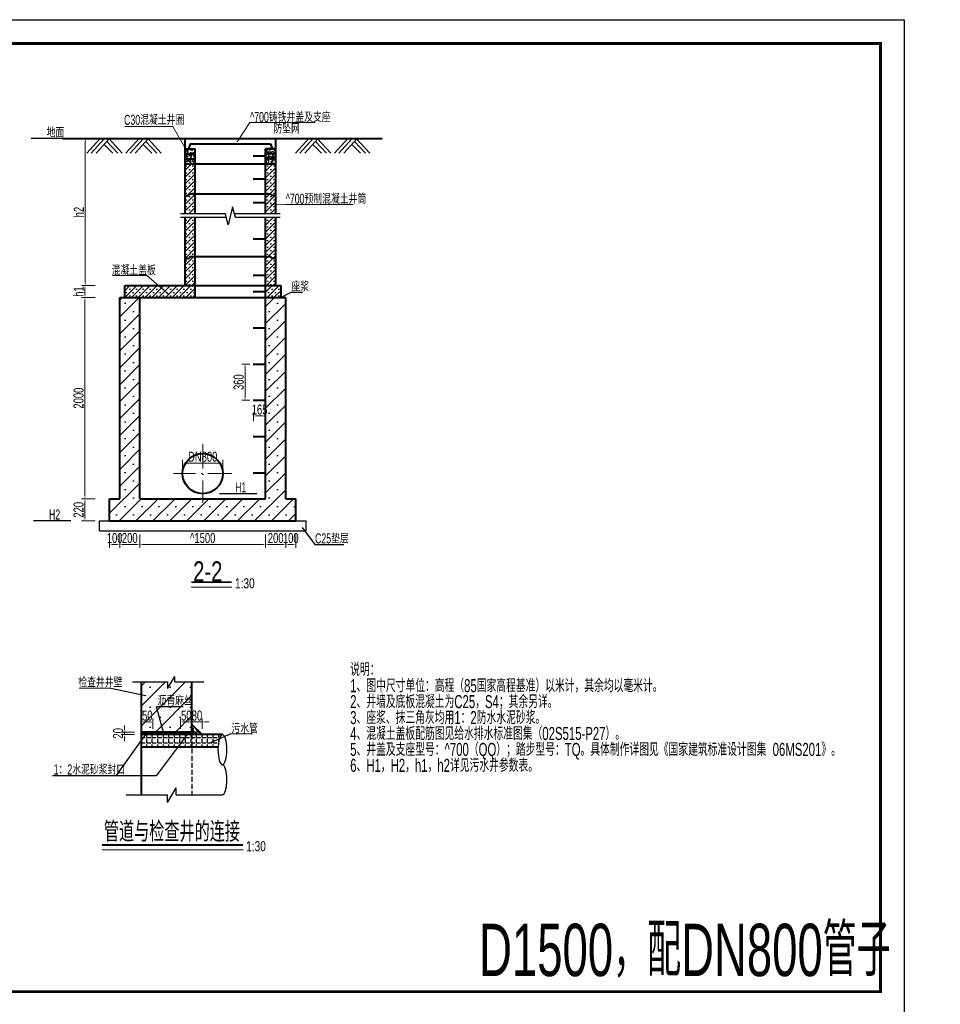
# Model space of a CAD drawing. Extents: x 515228 to 519464, y 3773519 to 3775499.
# Tile 14 of 14: x 518549 to 519464, y 3774520 to 3775499. Entities that reach past the tile are written whole.
import ezdxf

# ---------------------------------------------------------------- set-up
doc = ezdxf.new("R2010")
doc.units = 0
doc.header["$PDMODE"] = 35
doc.header["$PDSIZE"] = 0.2
doc.linetypes.add('ACAD_ISO10W100', pattern=[18, 12, -3, 0, -3])
doc.linetypes.add('DASH', pattern=[0.35, 0.25, -0.1])
doc.layers.get('0').update_dxf_attribs({"linetype": 'CONTINUOUS'})
doc.layers.get('Defpoints').update_dxf_attribs({"linetype": 'CONTINUOUS'})
doc.layers.add('DLSS', color=4, linetype='CONTINUOUS')
for name, color, linetype, lineweight in [('文本标注与细实线', 7, 'CONTINUOUS', 13), ('标注线', 3, 'CONTINUOUS', 18), ('粗实线', 1, 'CONTINUOUS', 40), ('虚线', 2, 'CONTINUOUS', 25)]:
    doc.layers.add(name, color=color, linetype=linetype, lineweight=lineweight)
doc.styles.add('hz-e', font='hztxt_e.shx', dxfattribs={"width": 0.7, "bigfont": 'hztxt.shx'})
doc.styles.add('HZTXT', font='hztxt_e.shx', dxfattribs={"width": 0.7, "height": 0.7, "bigfont": 'hztxt.shx'})
doc.dimstyles.new('1：100', dxfattribs={"dimtxt": 30, "dimasz": 10, "dimexe": 5, "dimexo": 10, "dimgap": 4, "dimtad": 1, "dimdec": 1, "dimdsep": 46, "dimtxsty": 'HZTXT', "dimblk": 'OBLIQUE', "dimcen": 15, "dimclrd": 3, "dimclre": 3, "dimclrt": 256, "dimadec": 0, "dimazin": 0, "dimtfac": 1, "dimtdec": 1, "dimtmove": 0, "dimatfit": 3, "dimldrblk": 'OBLIQUE', "dimfxl": 0, "dimlwd": -1, "dimlwe": 0, "dimarcsym": 0})

# ---------------------------------------------------------------- blocks, each defined once
blk = doc.blocks.new('*D136')
at = {"layer": 'Defpoints', "color": 0}
for p in [(518718.87, 3775222.4), (518613.82, 3775022.4), (518648.32, 3775022.4)]:
    blk.add_point(p, dxfattribs=at)
at = {"layer": '文本标注与细实线', "color": 3, "lineweight": 0}
for p, q in [((518623.82, 3775222.4), (518610.49, 3775222.4)), ((518623.82, 3775022.4), (518610.49, 3775022.4))]:
    blk.add_line(p, q, dxfattribs=at)
at = {"layer": '文本标注与细实线', "color": 3}
blk.add_line((518613.82, 3775219.06), (518613.82, 3775025.73), dxfattribs=at)
for points in [[(518613.26, 3775219.06), (518614.38, 3775219.06), (518613.82, 3775222.4)], [(518613.26, 3775025.73), (518614.38, 3775025.73), (518613.82, 3775022.4)]]:
    blk.add_solid(points, dxfattribs=at)
at = {"layer": '文本标注与细实线', "insert": (518607.49, 3775122.4), "char_height": 10, "attachment_point": 5, "rotation": 90, "style": 'hz-e'}
blk.add_mtext('2000', dxfattribs=at)
blk = doc.blocks.new('_Oblique')
at = {"color": 0, "linetype": 'ByBlock', "lineweight": -2}
blk.add_line((-0.5, -0.5), (0.5, 0.5), dxfattribs=at)
blk = doc.blocks.new('*D137')
at = {"layer": 'Defpoints', "color": 0}
for p in [(518614.07, 3775380.4), (518662.37, 3775380.4), (518723.87, 3775234.4)]:
    blk.add_point(p, dxfattribs=at)
at = {"layer": '文本标注与细实线', "color": 3, "lineweight": 0}
for p, q in [((518624.07, 3775380.4), (518610.74, 3775380.4)), ((518624.07, 3775234.4), (518610.74, 3775234.4))]:
    blk.add_line(p, q, dxfattribs=at)
at = {"layer": '文本标注与细实线', "color": 3}
blk.add_line((518614.07, 3775237.73), (518614.07, 3775377.06), dxfattribs=at)
for points in [[(518613.51, 3775377.06), (518614.63, 3775377.06), (518614.07, 3775380.4)], [(518613.51, 3775237.73), (518614.63, 3775237.73), (518614.07, 3775234.4)]]:
    blk.add_solid(points, dxfattribs=at)
at = {"layer": '文本标注与细实线', "insert": (518607.74, 3775307.4), "char_height": 10, "attachment_point": 5, "rotation": 90, "style": 'hz-e'}
blk.add_mtext('h2', dxfattribs=at)
blk = doc.blocks.new('*D138')
at = {"layer": 'Defpoints', "color": 0}
for p in [(518638.27, 3775022.4), (518613.82, 3775000.4), (518703.87, 3775000.4)]:
    blk.add_point(p, dxfattribs=at)
at = {"layer": '文本标注与细实线', "color": 3, "lineweight": 0}
for p, q in [((518623.82, 3775022.4), (518610.49, 3775022.4)), ((518623.82, 3775000.4), (518610.49, 3775000.4))]:
    blk.add_line(p, q, dxfattribs=at)
at = {"layer": '文本标注与细实线', "color": 3}
blk.add_line((518613.82, 3775019.06), (518613.82, 3775003.73), dxfattribs=at)
for points in [[(518613.26, 3775019.06), (518614.38, 3775019.06), (518613.82, 3775022.4)], [(518613.26, 3775003.73), (518614.38, 3775003.73), (518613.82, 3775000.4)]]:
    blk.add_solid(points, dxfattribs=at)
at = {"layer": '文本标注与细实线', "insert": (518607.49, 3775011.4), "char_height": 10, "attachment_point": 5, "rotation": 90, "style": 'hz-e'}
blk.add_mtext('220', dxfattribs=at)
blk = doc.blocks.new('*D193')
at = {"layer": 'Defpoints', "color": 0}
for p in [(518793.45, 3775104.67), (518781.25, 3775096.28), (518793.45, 3775096.28)]:
    blk.add_point(p, dxfattribs=at)
at = {"layer": '文本标注与细实线', "color": 3, "lineweight": 0}
for p, q in [((518781.25, 3775099.62), (518781.25, 3775108.01)), ((518793.45, 3775099.62), (518793.45, 3775108.01))]:
    blk.add_line(p, q, dxfattribs=at)
at = {"layer": '文本标注与细实线', "color": 3}
blk.add_line((518784.58, 3775104.67), (518790.12, 3775104.67), dxfattribs=at)
for points in [[(518784.58, 3775105.23), (518784.58, 3775104.12), (518781.25, 3775104.67)], [(518790.12, 3775105.23), (518790.12, 3775104.12), (518793.45, 3775104.67)]]:
    blk.add_solid(points, dxfattribs=at)
at = {"layer": '文本标注与细实线', "insert": (518787.35, 3775111.01), "char_height": 10, "attachment_point": 5, "style": 'hz-e'}
blk.add_mtext('165', dxfattribs=at)
blk = doc.blocks.new('*D145')
at = {"layer": 'Defpoints', "color": 0}
for p in [(518648.32, 3775022.4), (518638.32, 3775000.4), (518648.32, 3774976.96)]:
    blk.add_point(p, dxfattribs=at)
at = {"layer": '文本标注与细实线', "color": 3, "lineweight": 0}
for p, q in [((518638.32, 3774986.96), (518638.32, 3774973.62)), ((518648.32, 3774986.96), (518648.32, 3774973.62))]:
    blk.add_line(p, q, dxfattribs=at)
at = {"layer": '文本标注与细实线', "color": 3}
blk.add_line((518641.65, 3774976.96), (518644.99, 3774976.96), dxfattribs=at)
for points in [[(518641.65, 3774977.51), (518641.65, 3774976.4), (518638.32, 3774976.96)], [(518644.99, 3774977.51), (518644.99, 3774976.4), (518648.32, 3774976.96)]]:
    blk.add_solid(points, dxfattribs=at)
at = {"layer": '文本标注与细实线', "insert": (518643.32, 3774983.29), "char_height": 10, "attachment_point": 5, "style": 'hz-e'}
blk.add_mtext('100', dxfattribs=at)
blk = doc.blocks.new('*D146')
at = {"layer": 'Defpoints', "color": 0}
for p in [(518648.32, 3775022.4), (518668.32, 3775022.4), (518668.32, 3774976.96)]:
    blk.add_point(p, dxfattribs=at)
at = {"layer": '文本标注与细实线', "color": 3, "lineweight": 0}
for p, q in [((518648.32, 3774986.96), (518648.32, 3774973.62)), ((518668.32, 3774986.96), (518668.32, 3774973.62))]:
    blk.add_line(p, q, dxfattribs=at)
at = {"layer": '文本标注与细实线', "color": 3}
blk.add_line((518651.65, 3774976.96), (518664.99, 3774976.96), dxfattribs=at)
for points in [[(518651.65, 3774977.51), (518651.65, 3774976.4), (518648.32, 3774976.96)], [(518664.99, 3774977.51), (518664.99, 3774976.4), (518668.32, 3774976.96)]]:
    blk.add_solid(points, dxfattribs=at)
at = {"layer": '文本标注与细实线', "insert": (518658.32, 3774983.29), "char_height": 10, "attachment_point": 5, "style": 'hz-e'}
blk.add_mtext('200', dxfattribs=at)
blk = doc.blocks.new('*D147')
at = {"layer": 'Defpoints', "color": 0}
for p in [(518668.32, 3775022.4), (518793.32, 3775022.4), (518793.32, 3774976.96)]:
    blk.add_point(p, dxfattribs=at)
at = {"layer": '文本标注与细实线', "color": 3, "lineweight": 0}
for p, q in [((518668.32, 3774986.96), (518668.32, 3774973.62)), ((518793.32, 3774986.96), (518793.32, 3774973.62))]:
    blk.add_line(p, q, dxfattribs=at)
at = {"layer": '文本标注与细实线', "color": 3}
blk.add_line((518671.65, 3774976.96), (518789.99, 3774976.96), dxfattribs=at)
for points in [[(518671.65, 3774977.51), (518671.65, 3774976.4), (518668.32, 3774976.96)], [(518789.99, 3774977.51), (518789.99, 3774976.4), (518793.32, 3774976.96)]]:
    blk.add_solid(points, dxfattribs=at)
at = {"layer": '文本标注与细实线', "insert": (518730.82, 3774983.29), "char_height": 10, "attachment_point": 5, "style": 'hz-e'}
blk.add_mtext('^ 1500', dxfattribs=at)
blk = doc.blocks.new('*D148')
at = {"layer": 'Defpoints', "color": 0}
for p in [(518793.32, 3775022.4), (518813.32, 3775022.4), (518813.32, 3774976.96)]:
    blk.add_point(p, dxfattribs=at)
at = {"layer": '文本标注与细实线', "color": 3, "lineweight": 0}
for p, q in [((518793.32, 3774986.96), (518793.32, 3774973.62)), ((518813.32, 3774986.96), (518813.32, 3774973.62))]:
    blk.add_line(p, q, dxfattribs=at)
at = {"layer": '文本标注与细实线', "color": 3}
blk.add_line((518796.65, 3774976.96), (518809.99, 3774976.96), dxfattribs=at)
for points in [[(518796.65, 3774977.51), (518796.65, 3774976.4), (518793.32, 3774976.96)], [(518809.99, 3774977.51), (518809.99, 3774976.4), (518813.32, 3774976.96)]]:
    blk.add_solid(points, dxfattribs=at)
at = {"layer": '文本标注与细实线', "insert": (518803.32, 3774983.29), "char_height": 10, "attachment_point": 5, "style": 'hz-e'}
blk.add_mtext('200', dxfattribs=at)
blk = doc.blocks.new('*D149')
at = {"layer": 'Defpoints', "color": 0}
for p in [(518813.32, 3775022.4), (518823.32, 3775022.4), (518823.32, 3774976.96)]:
    blk.add_point(p, dxfattribs=at)
at = {"layer": '文本标注与细实线', "color": 3, "lineweight": 0}
for p, q in [((518813.32, 3774986.96), (518813.32, 3774973.62)), ((518823.32, 3774986.96), (518823.32, 3774973.62))]:
    blk.add_line(p, q, dxfattribs=at)
at = {"layer": '文本标注与细实线', "color": 3}
blk.add_line((518816.65, 3774976.96), (518819.99, 3774976.96), dxfattribs=at)
for points in [[(518816.65, 3774977.51), (518816.65, 3774976.4), (518813.32, 3774976.96)], [(518819.99, 3774977.51), (518819.99, 3774976.4), (518823.32, 3774976.96)]]:
    blk.add_solid(points, dxfattribs=at)
at = {"layer": '文本标注与细实线', "insert": (518818.32, 3774983.29), "char_height": 10, "attachment_point": 5, "style": 'hz-e'}
blk.add_mtext('100', dxfattribs=at)
blk = doc.blocks.new('*D151')
at = {"layer": 'Defpoints', "color": 0}
for p in [(518710.86, 3775048.88), (518750.82, 3775057.76), (518750.82, 3775047.4)]:
    blk.add_point(p, dxfattribs=at)
at = {"layer": '文本标注与细实线', "color": 3, "lineweight": 0}
for p, q in [((518710.86, 3775052.22), (518710.86, 3775061.1)), ((518750.82, 3775050.73), (518750.82, 3775061.1))]:
    blk.add_line(p, q, dxfattribs=at)
at = {"layer": '文本标注与细实线', "color": 3}
blk.add_line((518714.2, 3775057.76), (518747.49, 3775057.76), dxfattribs=at)
for points in [[(518714.2, 3775058.32), (518714.2, 3775057.21), (518710.86, 3775057.76)], [(518747.49, 3775058.32), (518747.49, 3775057.21), (518750.82, 3775057.76)]]:
    blk.add_solid(points, dxfattribs=at)
at = {"layer": '文本标注与细实线', "insert": (518730.84, 3775064.1), "char_height": 10, "attachment_point": 5, "style": 'hz-e'}
blk.add_mtext('DN800', dxfattribs=at)
blk = doc.blocks.new('*D153')
at = {"layer": 'Defpoints', "color": 0}
for p in [(518781.11, 3775156.31), (518772.89, 3775120.31), (518781.11, 3775120.31)]:
    blk.add_point(p, dxfattribs=at)
at = {"layer": '文本标注与细实线', "color": 3, "lineweight": 0}
for p, q in [((518777.78, 3775156.31), (518769.55, 3775156.31)), ((518777.78, 3775120.31), (518769.55, 3775120.31))]:
    blk.add_line(p, q, dxfattribs=at)
at = {"layer": '文本标注与细实线', "color": 3}
blk.add_line((518772.89, 3775152.98), (518772.89, 3775123.64), dxfattribs=at)
for points in [[(518772.33, 3775152.98), (518773.44, 3775152.98), (518772.89, 3775156.31)], [(518772.33, 3775123.64), (518773.44, 3775123.64), (518772.89, 3775120.31)]]:
    blk.add_solid(points, dxfattribs=at)
at = {"layer": '文本标注与细实线', "insert": (518766.55, 3775138.31), "char_height": 10, "attachment_point": 5, "rotation": 90, "style": 'hz-e'}
blk.add_mtext('360', dxfattribs=at)
blk = doc.blocks.new('21e2dasdas')
at = {"layer": '文本标注与细实线'}
for p, q in [((-12.05, 8.64), (-25.35, -5.76)), ((-7.82, 8.64), (-21.12, -5.76)), ((-2.82, 8.64), (-16.12, -5.76)), ((-8.15, 2.87), (0.48, -5.76)), ((-5.48, 5.76), (5.48, -5.76)), ((-3.59, 8.64), (9.71, -5.76)), ((26.69, 8.64), (13.39, -5.76)), ((30.92, 8.64), (17.62, -5.76)), ((35.92, 8.64), (22.62, -5.76)), ((30.58, 2.87), (39.22, -5.76)), ((33.26, 5.76), (44.22, -5.76)), ((35.14, 8.64), (48.44, -5.76))]:
    blk.add_line(p, q, dxfattribs=at)
blk = doc.blocks.new('*D156')
at = {"layer": 'Defpoints', "color": 0}
for p in [(518720.12, 3774800.45), (518720.12, 3774790.46), (518730.12, 3774790.46)]:
    blk.add_point(p, dxfattribs=at)
at = {"layer": '文本标注与细实线', "color": 3, "lineweight": 0}
for p, q in [((518720.12, 3774793.79), (518720.12, 3774803.78)), ((518730.12, 3774793.79), (518730.12, 3774803.78))]:
    blk.add_line(p, q, dxfattribs=at)
at = {"layer": '文本标注与细实线', "color": 3}
for p, q in [((518716.79, 3774800.45), (518713.45, 3774800.45)), ((518730.12, 3774800.45), (518720.12, 3774800.45)), ((518733.45, 3774800.45), (518736.79, 3774800.45))]:
    blk.add_line(p, q, dxfattribs=at)
for points in [[(518716.79, 3774801.01), (518716.79, 3774799.89), (518720.12, 3774800.45)], [(518733.45, 3774801.01), (518733.45, 3774799.89), (518730.12, 3774800.45)]]:
    blk.add_solid(points, dxfattribs=at)
at = {"layer": '文本标注与细实线', "insert": (518725.12, 3774806.78), "char_height": 10, "attachment_point": 5, "style": 'hz-e'}
blk.add_mtext('80', dxfattribs=at)
blk = doc.blocks.new('*D157')
at = {"layer": 'Defpoints', "color": 0}
for p in [(518708.87, 3774800.45), (518708.87, 3774790.46), (518720.12, 3774790.46)]:
    blk.add_point(p, dxfattribs=at)
at = {"layer": '文本标注与细实线', "color": 3, "lineweight": 0}
for p, q in [((518708.87, 3774793.79), (518708.87, 3774803.78)), ((518720.12, 3774793.79), (518720.12, 3774803.78))]:
    blk.add_line(p, q, dxfattribs=at)
at = {"layer": '文本标注与细实线', "color": 3}
blk.add_line((518716.79, 3774800.45), (518712.2, 3774800.45), dxfattribs=at)
for points in [[(518712.2, 3774801.01), (518712.2, 3774799.89), (518708.87, 3774800.45)], [(518716.79, 3774801.01), (518716.79, 3774799.89), (518720.12, 3774800.45)]]:
    blk.add_solid(points, dxfattribs=at)
at = {"layer": '文本标注与细实线', "insert": (518714.49, 3774806.78), "char_height": 10, "attachment_point": 5, "style": 'hz-e'}
blk.add_mtext('50', dxfattribs=at)
blk = doc.blocks.new('*D158')
at = {"layer": 'Defpoints', "color": 0}
for p in [(518670.12, 3774800.44), (518670.12, 3774790.44), (518681.37, 3774790.44)]:
    blk.add_point(p, dxfattribs=at)
at = {"layer": '文本标注与细实线', "color": 3, "lineweight": 0}
for p, q in [((518670.12, 3774793.78), (518670.12, 3774803.77)), ((518681.37, 3774793.78), (518681.37, 3774803.77))]:
    blk.add_line(p, q, dxfattribs=at)
at = {"layer": '文本标注与细实线', "color": 3}
blk.add_line((518678.04, 3774800.44), (518673.45, 3774800.44), dxfattribs=at)
for points in [[(518673.45, 3774800.99), (518673.45, 3774799.88), (518670.12, 3774800.44)], [(518678.04, 3774800.99), (518678.04, 3774799.88), (518681.37, 3774800.44)]]:
    blk.add_solid(points, dxfattribs=at)
at = {"layer": '文本标注与细实线', "insert": (518675.74, 3774806.77), "char_height": 10, "attachment_point": 5, "style": 'hz-e'}
blk.add_mtext('50', dxfattribs=at)
blk = doc.blocks.new('*D159')
at = {"layer": 'Defpoints', "color": 0}
for p in [(518653.09, 3774790.44), (518670.12, 3774790.44), (518670.12, 3774787.94)]:
    blk.add_point(p, dxfattribs=at)
at = {"layer": '文本标注与细实线', "color": 3}
for p, q in [((518653.09, 3774793.78), (518653.09, 3774797.11)), ((518653.09, 3774787.94), (518653.09, 3774790.44)), ((518653.09, 3774784.61), (518653.09, 3774781.28))]:
    blk.add_line(p, q, dxfattribs=at)
at = {"layer": '文本标注与细实线', "color": 3, "lineweight": 0}
for p, q in [((518663.09, 3774790.44), (518649.76, 3774790.44)), ((518663.09, 3774787.94), (518649.76, 3774787.94))]:
    blk.add_line(p, q, dxfattribs=at)
at = {"layer": '文本标注与细实线', "color": 3}
for points in [[(518652.54, 3774793.78), (518653.65, 3774793.78), (518653.09, 3774790.44)], [(518652.54, 3774784.61), (518653.65, 3774784.61), (518653.09, 3774787.94)]]:
    blk.add_solid(points, dxfattribs=at)
at = {"layer": '文本标注与细实线', "insert": (518646.76, 3774789.19), "char_height": 10, "attachment_point": 5, "rotation": 90, "style": 'hz-e'}
blk.add_mtext('20', dxfattribs=at)
blk = doc.blocks.new('*D167')
at = {"layer": 'Defpoints', "color": 0}
for p in [(518653.32, 3775234.4), (518613.82, 3775222.4), (518653.32, 3775222.4)]:
    blk.add_point(p, dxfattribs=at)
at = {"layer": '文本标注与细实线', "color": 3, "lineweight": 0}
for p, q in [((518623.82, 3775234.4), (518610.49, 3775234.4)), ((518623.82, 3775222.4), (518610.49, 3775222.4))]:
    blk.add_line(p, q, dxfattribs=at)
at = {"layer": '文本标注与细实线', "color": 3}
blk.add_line((518613.82, 3775231.06), (518613.82, 3775225.73), dxfattribs=at)
for points in [[(518613.26, 3775231.06), (518614.38, 3775231.06), (518613.82, 3775234.4)], [(518613.26, 3775225.73), (518614.38, 3775225.73), (518613.82, 3775222.4)]]:
    blk.add_solid(points, dxfattribs=at)
at = {"layer": '文本标注与细实线', "insert": (518607.49, 3775228.4), "char_height": 10, "attachment_point": 5, "rotation": 90, "style": 'hz-e'}
blk.add_mtext('h1', dxfattribs=at)

msp = doc.modelspace()

# ---------------------------------------------------------------- hatches: boundary and pattern name
at = {"linetype": 'Continuous'}
h = msp.add_hatch(dxfattribs=at)
h.set_pattern_fill('AR-CONC', color=256, scale=0.03, style=0)
h.set_pattern_definition([(50, (-13537.7916, -3736.7837), (5.46554007, -0.478172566), [0.5715, -6.2865]), (355, (-13537.7916, -3736.784), (-1.057284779, 5.7316992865), [0.4572, -5.0292]), (100.451, (-13537.336, -3736.8236), (4.40827505, 5.2535006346), [0.4857, -5.3427]), (46.1842, (-13537.7916, -3735.26), (8.132371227, -1.261269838), [0.85725, -9.42975]), (96.6356, (-13537.114, -3735.365), (7.122127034, 7.422766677), [0.72855, -8.01405]), (351.184, (-13537.792, -3735.26), (7.122138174, 7.422753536), [0.6858, -7.5438]), (21, (-13537.0296, -3735.6407), (4.548446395, -3.0679655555), [0.5715, -6.2865]), (326, (-13537.0296, -3735.641), (1.8540608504, 5.525638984), [0.4572, -5.0292]), (71.4514, (-13536.6506, -3735.8964), (6.402494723, 2.4576857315), [0.4857, -5.3427]), (37.5, (-13537.7916, -3736.7837), (0.0926580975, 2.5366511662), [0, -4.96824, 0, -5.1054, 0, -5.04825]), (7.5, (-13537.7916, -3736.7837), (2.0045898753, 3.0054172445), [0, -2.91084, 0, -4.85394, 0, -1.92405]), (327.5, (-13539.4909, -3736.7837), (4.067717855, -0.1718623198), [0, -1.905, 0, -5.9436, 0, -7.8867]), (317.5, (-13540.253, -3736.7837), (4.4438754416, 0.762794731), [0, -2.4765, 0, -3.94716, 0, -5.6007])])
h.paths.add_polyline_path([(518723.32, 3775370.396), (518713.76, 3775370.396), (518716.629, 3775365.396), (518723.32, 3775365.396)])
h.paths.add_polyline_path([(518723.32, 3775365.396), (518713.32, 3775365.396), (518713.32, 3775360.396), (518723.32, 3775360.396)])
h.paths.add_polyline_path([(518713.76, 3775370.396), (518713.32, 3775370.396), (518713.32, 3775365.396), (518716.629, 3775365.396)])
h.paths.add_polyline_path([(518723.32, 3775360.396), (518713.32, 3775360.396), (518713.32, 3775355.396), (518723.32, 3775355.396)])
h.paths.add_polyline_path([(518803.32, 3775370.396), (518793.32, 3775370.396), (518793.32, 3775365.396), (518803.32, 3775365.396)])
h.paths.add_polyline_path([(518803.32, 3775365.396), (518793.32, 3775365.396), (518793.32, 3775360.396), (518803.32, 3775360.396)])
h.paths.add_polyline_path([(518803.32, 3775360.396), (518793.32, 3775360.396), (518793.32, 3775355.396), (518803.32, 3775355.396)])
h = msp.add_hatch(dxfattribs=at)
h.set_pattern_fill('SACNCR', color=256, scale=2, style=0)
h.set_pattern_definition([(45, (3563.0045, -6113.6075), (-3.3675960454, 3.3675960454), []), (45, (3566.372, -6113.6075), (-3.3675960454, 3.3675960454), [0, -4.7625])])
h.paths.add_polyline_path([(518713.32, 3775234.396), (518723.32, 3775234.396), (518723.32, 3775263.296), (518718.52, 3775263.296), (518716.62, 3775261.396), (518713.32, 3775261.396)])
h.paths.add_polyline_path([(518723.32, 3775355.396), (518713.32, 3775355.396), (518713.32, 3775323.746), (518716.62, 3775323.746), (518718.52, 3775325.646), (518723.32, 3775325.646)])
h.paths.add_polyline_path([(518803.32, 3775355.396), (518793.32, 3775355.396), (518793.32, 3775325.646), (518798.12, 3775325.646), (518800.02, 3775323.746), (518803.32, 3775323.746)])
h.paths.add_polyline_path([(518793.32, 3775234.396), (518803.32, 3775234.396), (518803.32, 3775261.396), (518800.02, 3775261.396), (518798.12, 3775263.296), (518793.32, 3775263.296)])
h.paths.add_polyline_path([(518723.32, 3775301.909), (518713.32, 3775301.909), (518713.32, 3775261.396), (518716.62, 3775261.396), (518718.52, 3775263.296), (518723.32, 3775263.296)])
h.paths.add_polyline_path([(518713.32, 3775305.509), (518723.32, 3775305.509), (518723.32, 3775325.646), (518718.52, 3775325.646), (518716.62, 3775323.746), (518713.32, 3775323.746)])
h.paths.add_polyline_path([(518803.32, 3775301.909), (518793.32, 3775301.909), (518793.32, 3775263.296), (518798.12, 3775263.296), (518800.02, 3775261.396), (518803.32, 3775261.396)])
h.paths.add_polyline_path([(518793.32, 3775305.509), (518803.32, 3775305.509), (518803.32, 3775323.746), (518800.02, 3775323.746), (518798.12, 3775325.646), (518793.32, 3775325.646)])
h = msp.add_hatch(dxfattribs=at)
h.set_pattern_fill('SACNCR', color=256, scale=2, style=0)
h.set_pattern_definition([(45, (-14044.8916, -3649.7837), (-3.3675960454, 3.3675960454), []), (45, (-14041.524, -3649.7837), (-3.3675960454, 3.3675960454), [0, -4.7625])])
h.paths.add_polyline_path([(518723.32, 3775222.396), (518723.32, 3775234.396), (518653.32, 3775234.396), (518653.32, 3775222.396)])
h.paths.add_polyline_path([(518808.32, 3775234.396), (518793.32, 3775234.396), (518793.32, 3775222.396), (518808.32, 3775222.396)])
h = msp.add_hatch(dxfattribs=at)
h.set_pattern_fill('SACNCR', color=256, scale=5, style=0)
h.set_pattern_definition([(45, (3563.005, -6113.607), (-8.418990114, 8.418990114), []), (45, (3571.424, -6113.607), (-8.418990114, 8.418990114), [0, -11.90625])])
h.paths.add_polyline_path([(518648.32, 3775022.396), (518638.32, 3775022.396), (518638.32, 3775000.396), (518823.32, 3775000.396), (518823.32, 3775022.396), (518813.32, 3775022.396), (518813.32, 3775222.396), (518793.32, 3775222.396), (518793.32, 3775022.396), (518668.32, 3775022.396), (518668.32, 3775222.396), (518648.32, 3775222.396)])
h.paths.add_polyline_path([(518778.474, 3775104.579), (518796.224, 3775104.579), (518796.224, 3775117.079), (518778.474, 3775117.079)], flags=25)
h = msp.add_hatch()
h.set_pattern_fill('SACNCR', color=256, scale=150, style=0)
h.set_pattern_definition([(45, (-498033.637, 4139828.043), (-9.94368911, 9.94368911), []), (45, (-498023.694, 4139828.043), (-9.94368911, 9.94368911), [0, -14.0625])])
h.paths.add_polyline_path([(518720.12, 3774840.241), (518703.207, 3774840.241), (518703.207, 3774845.787), (518695.707, 3774833.865), (518695.707, 3774840.241), (518670.12, 3774840.241), (518670.12, 3774790.445), (518720.12, 3774790.445)])
h.paths.add_polyline_path([(518684.083, 3774814.377), (518713.634, 3774814.377), (518713.634, 3774829.023), (518684.083, 3774829.023)], flags=24)
h = msp.add_hatch()
h.set_pattern_fill('ANGLE', color=256, scale=20, style=0)
h.set_pattern_definition([(0, (-498274.767, 4139880.653), (0, 5.5), [4, -1.5]), (90, (-498274.767, 4139880.653), (-5.5, 3e-16), [4, -1.5])])
h.paths.add_polyline_path([(518674.064, 3774787.945), (518670.12, 3774787.945), (518670.12, 3774782.359)], flags=17)
h.paths.add_polyline_path([(518715.314, 3774787.945), (518674.064, 3774787.945), (518670.12, 3774782.359), (518670.12, 3774775.445), (518705.977, 3774775.445)])
h.paths.add_polyline_path([(518720.12, 3774787.945), (518715.314, 3774787.945), (518705.977, 3774775.445), (518720.12, 3774775.445)])
h.paths.add_polyline_path([(518746.09, 3774775.445), (518746.177, 3774777.05), (518746.468, 3774779.631), (518746.891, 3774781.984), (518747.433, 3774784.03), (518748.075, 3774785.698), (518748.795, 3774786.932), (518749.569, 3774787.689), (518750.351, 3774787.939), (518750.351, 3774787.945), (518720.12, 3774787.945), (518720.12, 3774775.445)])
at = {"layer": 'DLSS'}
h = msp.add_hatch(dxfattribs=at)
h.set_pattern_fill('AR-CONC', color=0, scale=0.025, style=0)
h.set_pattern_definition([(130, (711688.022, 3852186.2527), (-4.554616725, -0.39847714), [0.47625, -5.23875]), (185, (711688.022, 3852186.2527), (0.88107065, 4.77641607), [0.381, -4.191]), (79.549, (711687.6426, 3852186.2195), (-3.67356254, 4.3779172), [0.40475, -4.45225]), (133.8158, (711688.022, 3852187.5227), (-6.77697602, -1.0510582), [0.714375, -7.858125]), (83.3644, (711687.4574, 3852187.435), (-5.93510586, 6.1856389), [0.607125, -6.678375]), (188.816, (711688.022, 3852187.523), (-5.93511515, 6.18562795), [0.5715, -6.2865]), (159, (711687.387, 3852187.205), (-3.790371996, -2.55663796), [0.47625, -5.23875]), (214, (711687.387, 3852187.205), (-1.54505071, 4.60469915), [0.381, -4.191]), (108.5486, (711687.0713, 3852186.992), (-5.33541227, 2.04807144), [0.40475, -4.45225]), (142.5, (711688.0222, 3852186.2527), (-0.077215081, 2.113875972), [0, -4.1402, 0, -4.2545, 0, -4.206875]), (172.5, (711688.0222, 3852186.2527), (-1.670491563, 2.50451437), [0, -2.4257, 0, -4.04495, 0, -1.603375]), (212.5, (711689.4382, 3852186.2527), (-3.389764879, -0.1432186), [0, -1.5875, 0, -4.953, 0, -6.57225]), (222.5, (711690.0732, 3852186.2527), (-3.703229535, 0.635662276), [0, -2.06375, 0, -3.2893, 0, -4.66725])])
h.paths.add_polyline_path([(518730.12, 3774787.945), (518720.12, 3774787.945), (518720.12, 3774797.945)])
h = msp.add_hatch(dxfattribs=at)
h.set_pattern_fill('AR-CONC', color=0, scale=0.015, style=0)
h.set_pattern_definition([(130, (711688.0222, 3852186.2527), (-2.732770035, -0.239086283), [0.28575, -3.14325]), (185, (711688.0222, 3852186.2527), (0.52864239, 2.865849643), [0.2286, -2.5146]), (79.549, (711687.7944, 3852186.2328), (-2.204137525, 2.626750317), [0.24285, -2.67135]), (133.8158, (711688.022, 3852187.0147), (-4.066185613, -0.63063492), [0.428625, -4.714875]), (83.3644, (711687.6833, 3852186.962), (-3.56106352, 3.71138334), [0.364275, -4.007025]), (188.816, (711688.022, 3852187.0147), (-3.56106909, 3.71137677), [0.3429, -3.7719]), (159, (711687.6412, 3852186.8242), (-2.274223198, -1.533982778), [0.28575, -3.14325]), (214, (711687.6412, 3852186.8242), (-0.927030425, 2.76281949), [0.2286, -2.5146]), (108.5486, (711687.4516, 3852186.6963), (-3.20124736, 1.228842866), [0.24285, -2.67135]), (142.5, (711688.0222, 3852186.2527), (-0.0463290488, 1.268325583), [0, -2.48412, 0, -2.5527, 0, -2.524125]), (172.5, (711688.0222, 3852186.2527), (-1.002294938, 1.502708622), [0, -1.45542, 0, -2.42697, 0, -0.962025]), (212.5, (711688.8718, 3852186.2527), (-2.0338589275, -0.08593116), [0, -0.9525, 0, -2.9718, 0, -3.94335]), (222.5, (711689.2528, 3852186.2527), (-2.221937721, 0.381397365), [0, -1.23825, 0, -1.97358, 0, -2.80035])])
h.paths.add_polyline_path([(518720.12, 3774790.445), (518720.12, 3774787.945), (518708.87, 3774787.945), (518708.87, 3774790.457)])
h.paths.add_polyline_path([(518681.37, 3774790.445), (518681.37, 3774787.945), (518670.12, 3774787.945), (518670.12, 3774790.445)])
h = msp.add_hatch(dxfattribs=at)
h.set_pattern_fill('NET3', color=0, scale=10, angle=90, style=0)
h.set_pattern_definition([(90, (-498274.7673, 4139880.6531), (-1.25, 1e-16), []), (150, (-498274.7673, 4139880.6531), (-0.625, -1.0825317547), []), (210, (-498274.7673, 4139880.6531), (0.625, -1.0825317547), [])])
h.paths.add_polyline_path([(518708.87, 3774790.445), (518708.87, 3774787.945), (518695.12, 3774787.945), (518681.37, 3774787.945), (518681.37, 3774790.445)])

# ---------------------------------------------------------------- linework, layer by layer
for p, q in [((518597.323, 3775380.396), (518560.273, 3775380.396)), ((518597.323, 3775380.396), (518560.273, 3775380.396)), ((518808.32, 3775222.396), (518818.661, 3775227.918)), ((518818.661, 3775227.918), (518830.111, 3775227.918)), ((518784.633, 3775027.396), (518747.583, 3775027.396)), ((518599.663, 3775000.396), (518562.613, 3775000.396)), ((518628.32, 3774990.396), (518628.32, 3775000.396)), ((518628.32, 3775000.396), (518638.32, 3775000.396)), ((518823.32, 3775000.396), (518833.32, 3775000.396)), ((518833.32, 3775000.396), (518833.32, 3774990.396)), ((518628.32, 3774990.396), (518833.32, 3774990.396)), ((518829.595, 3774993.808), (518842.345, 3774976.758)), ((518842.345, 3774976.758), (518871.045, 3774976.758)), ((518695.707, 3774833.865), (518703.207, 3774845.787)), ((518703.207, 3774840.241), (518703.207, 3774845.787)), ((518639.628, 3774833.953), (518674.363, 3774826.863)), ((518661.159, 3774840.241), (518695.707, 3774840.241)), ((518695.707, 3774840.241), (518695.707, 3774833.865)), ((518703.207, 3774840.241), (518731.827, 3774840.241)), ((518654.789, 3774727.945), (518695.671, 3774727.945)), ((518695.671, 3774720.349), (518704.498, 3774735.032)), ((518695.671, 3774720.349), (518695.671, 3774727.945)), ((518704.491, 3774727.945), (518704.498, 3774735.032)), ((518704.491, 3774727.945), (518750.376, 3774727.945))]:
    msp.add_line(p, q)
at = {"linetype": 'Continuous'}
msp.add_line((518758.631, 3774788.8), (518739.378, 3774779.904), dxfattribs=at)
msp.add_lwpolyline([(519427.89, 3774508.674), (518027.89, 3774508.674), (518027.89, 3775498.674), (519427.89, 3775498.674)], close=True)
at = {"const_width": 2.828}
msp.add_lwpolyline([(518086.813, 3775475.004), (519404.321, 3775475.004), (519404.321, 3774532.243), (518086.813, 3774532.243), (518086.813, 3775475.004)], dxfattribs=at)
at = {"linetype": 'Continuous'}
for points in [[(518807.82, 3775301.909), (518763.27, 3775301.909), (518760.57, 3775312.709), (518756.07, 3775294.709), (518753.37, 3775305.509), (518708.82, 3775305.509)], [(518807.82, 3775305.509), (518762.37, 3775305.509)], [(518754.27, 3775301.909), (518708.82, 3775301.909)]]:
    msp.add_lwpolyline(points, dxfattribs=at)
at = {"linetype": 'Continuous', "extrusion": (0, 0, -1)}
msp.add_ellipse((518750.37, 3774772.945), major_axis=(0, 15), ratio=0.2906149, dxfattribs=at)
at = {"linetype": 'Continuous'}
msp.add_ellipse((518750.37, 3774742.945), major_axis=(0, 15), ratio=0.2906149, start_param=3.1415927, end_param=6.2831853, dxfattribs=at)
at = {"layer": 'DLSS', "color": 0}
for p, q in [((518711.304, 3774815.641), (518684.749, 3774815.641)), ((518692.217, 3774789.121), (518684.749, 3774815.641)), ((518644.983, 3774746.76), (518674.87, 3774789.086)), ((518716.304, 3774789.269), (518684.55, 3774746.76)), ((518684.55, 3774746.76), (518581.403, 3774746.76))]:
    msp.add_line(p, q, dxfattribs=at)
at = {"layer": '文本标注与细实线'}
for p, q in [((518701.161, 3775392.348), (518653.419, 3775392.348)), ((518718.04, 3775362.938), (518701.161, 3775392.348)), ((518764.92, 3775377.346), (518777.595, 3775396.358)), ((518777.595, 3775396.358), (518842.723, 3775396.358)), ((518812.659, 3775315.093), (518798.524, 3775314.664)), ((518880.257, 3775315.093), (518812.659, 3775315.093)), ((518675.206, 3775244.408), (518641.069, 3775244.408)), ((518697.063, 3775225.346), (518675.206, 3775244.408)), ((518719.487, 3774934.61), (518759.762, 3774934.61)), ((518639.628, 3774833.953), (518607.908, 3774833.953)), ((518780.221, 3774788.8), (518758.631, 3774788.8)), ((518630.749, 3774673.187), (518770.88, 3774673.187))]:
    msp.add_line(p, q, dxfattribs=at)
for points in [[(518719.487, 3774939.451, 1.908, 1.908, 0), (518759.762, 3774939.451, 7.634, 7.634, 0)], [(518630.749, 3774678.029, 1.908, 1.908, 0), (518770.88, 3774678.029, 7.634, 7.634, 0)]]:
    msp.add_lwpolyline(points, format="xyseb", dxfattribs=at)
at = {"layer": '粗实线'}
for p, q in [((518591.856, 3775380.396), (518909.081, 3775380.396)), ((518713.32, 3775305.509), (518713.32, 3775380.396)), ((518718.52, 3775375.396), (518716.72, 3775370.396)), ((518718.52, 3775375.396), (518798.12, 3775375.396)), ((518798.12, 3775375.396), (518799.919, 3775370.396)), ((518803.32, 3775380.396), (518803.32, 3775305.509)), ((518713.32, 3775370.396), (518723.32, 3775370.396)), ((518713.32, 3775365.396), (518723.32, 3775365.396)), ((518723.32, 3775305.509), (518723.32, 3775370.396)), ((518781.112, 3775363.188), (518793.32, 3775363.188)), ((518793.32, 3775305.509), (518793.32, 3775370.396)), ((518803.32, 3775370.396), (518793.32, 3775370.396)), ((518803.32, 3775365.396), (518793.32, 3775365.396)), ((518713.32, 3775360.396), (518723.32, 3775360.396)), ((518713.32, 3775355.396), (518803.32, 3775355.396)), ((518803.32, 3775360.396), (518793.32, 3775360.396)), ((518781.112, 3775340.579), (518793.32, 3775340.579)), ((518781.112, 3775316.758), (518793.32, 3775316.758)), ((518713.32, 3775234.396), (518713.32, 3775301.909)), ((518723.32, 3775222.396), (518723.32, 3775301.909)), ((518793.32, 3775022.396), (518793.32, 3775301.909)), ((518803.32, 3775301.909), (518803.32, 3775234.396)), ((518781.112, 3775280.758), (518793.32, 3775280.758)), ((518781.112, 3775244.758), (518793.32, 3775244.758)), ((518653.32, 3775234.396), (518808.32, 3775234.396)), ((518653.32, 3775222.396), (518653.32, 3775234.396)), ((518781.112, 3775228.311), (518793.32, 3775228.311)), ((518808.32, 3775234.396), (518808.32, 3775222.396)), ((518648.32, 3775222.396), (518813.32, 3775222.396)), ((518648.32, 3775022.396), (518648.32, 3775222.396)), ((518668.32, 3775022.396), (518668.32, 3775222.396)), ((518813.32, 3775022.396), (518813.32, 3775222.396)), ((518781.112, 3775192.311), (518793.32, 3775192.311)), ((518781.112, 3775156.311), (518793.32, 3775156.311)), ((518781.112, 3775120.311), (518793.32, 3775120.311)), ((518781.112, 3775084.311), (518793.32, 3775084.311)), ((518781.112, 3775048.311), (518793.32, 3775048.311)), ((518638.32, 3775000.396), (518638.32, 3775022.396)), ((518638.32, 3775022.396), (518648.32, 3775022.396)), ((518668.32, 3775022.396), (518793.32, 3775022.396)), ((518813.32, 3775022.396), (518823.32, 3775022.396)), ((518823.32, 3775000.396), (518823.32, 3775022.396)), ((518638.32, 3775000.396), (518823.32, 3775000.396)), ((518670.145, 3774727.945), (518670.12, 3774840.241)), ((518720.12, 3774790.445), (518720.12, 3774840.241)), ((518730.12, 3774787.945), (518720.12, 3774797.945)), ((518720.12, 3774790.445), (518670.12, 3774790.445)), ((518750.351, 3774787.945), (518670.12, 3774787.945)), ((518681.37, 3774790.445), (518681.37, 3774787.945)), ((518708.87, 3774787.945), (518708.87, 3774790.445)), ((518746.072, 3774775.445), (518670.12, 3774775.445))]:
    msp.add_line(p, q, dxfattribs=at)
at = {"layer": '粗实线', "color": 6, "linetype": 'ACAD_ISO10W100', "lineweight": 13, "ltscale": 2}
for p, q in [((518730.82, 3775076.499), (518730.82, 3775018.293)), ((518759.922, 3775047.396), (518701.717, 3775047.396))]:
    msp.add_line(p, q, dxfattribs=at)
at = {"layer": '粗实线', "flags": 128}
for points in [[(518713.32, 3775323.746), (518716.62, 3775323.746)], [(518716.62, 3775323.746), (518718.52, 3775325.646)], [(518718.52, 3775325.646), (518798.12, 3775325.646)], [(518800.02, 3775323.746), (518798.12, 3775325.646)], [(518803.32, 3775323.746), (518800.02, 3775323.746)], [(518713.32, 3775261.396), (518716.62, 3775261.396)], [(518716.62, 3775261.396), (518718.52, 3775263.296)], [(518718.52, 3775263.296), (518798.12, 3775263.296)], [(518800.02, 3775261.396), (518798.12, 3775263.296)], [(518803.32, 3775261.396), (518800.02, 3775261.396)]]:
    msp.add_lwpolyline(points, dxfattribs=at)
at = {"layer": '粗实线'}
msp.add_circle((518730.82, 3775047.396), 19.999, dxfattribs=at)
at = {"layer": '虚线', "linetype": 'DASH', "ltscale": 20}
msp.add_line((518720.12, 3774787.945), (518720.145, 3774727.945), dxfattribs=at)

# ---------------------------------------------------------------- block references
at = {"linetype": 'Continuous'}
for p in [(518641.121, 3775371.755), (518848.308, 3775371.755)]:
    msp.add_blockref('21e2dasdas', p, dxfattribs=at)

# ---------------------------------------------------------------- texts
at = {"layer": '文本标注与细实线', "style": 'hz-e', "width": 0.65}
for s, height, p in [('C30混凝土井圈', 10, (518652.706, 3775394.111)), ('^ 700铸铁井盖及支座', 10, (518777.93, 3775396.92)), ('地面', 10, (518575.744, 3775381.708)), ('防坠网', 10, (518801.062, 3775385.56)), ('^ 700预制混凝土井筒', 10, (518813.35, 3775315.655)), ('混凝土盖板', 10, (518640.363, 3775244.62)), ('座浆', 10, (518818.994, 3775228.48)), ('H1', 10, (518763.053, 3775028.708)), ('H2', 10, (518578.084, 3775001.708)), ('C25垫层', 10, (518842.478, 3774977.97)), ('说明：', 13, (518877.383, 3774846.153)), ('检查井井壁', 10, (518607.187, 3774834.973)), ('1、图中尺寸单位：高程（85国家高程基准）以米计，其余均以毫米计。', 13, (518877.383, 3774830.037)), ('沥青麻丝', 10, (518685.961, 3774816.66, 806.413)), ('2、井墙及底板混凝土为C25，S4；其余另详。', 13, (518877.383, 3774814.19)), ('3、座浆、抹三角灰均用1：2防水水泥砂浆。', 13, (518877.383, 3774798.343)), ('污水管', 10, (518759.325, 3774789.012)), ('4、混凝土盖板配筋图见给水排水标准图集（02S515-P27）。', 13, (518877.383, 3774782.496)), ('5、井盖及支座型号：^ 700（QQ）；踏步型号：TQ。具体制作详图见《国家建筑标准设计图集  06MS201》。', 13, (518877.383, 3774766.649)), ('6、H1，H2，h1，h2详见污水井参数表。', 13, (518877.383, 3774750.802)), ('1：2水泥砂浆封口', 10, (518582.711, 3774748.21, 806.413)), ('D1500，配DN800管子', 52, (519005.478, 3774547.833))]:
    msp.add_text(s, height=height, dxfattribs=at).set_placement(p)
at = {"layer": '标注线', "style": 'HZTXT', "width": 0.75}
for s, height, p in [('2-2', 20.0382, (518721.343, 3774940.157)), ('1:30', 10.0191, (518762.904, 3774933.325)), ('管道与检查井的连接', 20.0382, (518632.606, 3774681.315)), ('1:30', 10.0191, (518774.021, 3774671.902))]:
    msp.add_text(s, height=height, dxfattribs=at).set_placement(p)

# ---------------------------------------------------------------- dimensions: what is measured, and where the dimension line sits
at = {"layer": '文本标注与细实线'}
for base, p1, p2, text, picture, middle in [((518614.069, 3775380.396), (518723.869, 3775234.396), (518662.369, 3775380.396), 'h2', '*D137', (518607.736, 3775307.396)), ((518613.819, 3775222.396), (518653.32, 3775234.396), (518653.32, 3775222.396), 'h1', '*D167', (518607.486, 3775228.396)), ((518653.091, 3774790.445), (518670.12, 3774787.945), (518670.12, 3774790.445), '20', '*D159', (518646.757, 3774789.195))]:
    dim = msp.add_linear_dim(base=base, p1=p1, p2=p2, angle=90, text=text, dimstyle='1：100', override={"dimscale": 0.333333, "dimexe": 10, "dimlfac": 10, "dimtxsty": 'hz-e', "dimsah": 1, "dimtix": 1, "dimfxl": 30}, dxfattribs=at)
    dim.commit()
    dim.dimension.update_dxf_attribs({"geometry": picture, "text_midpoint": middle})
for base, p1, p2, picture, middle in [((518613.819, 3775022.396), (518718.869, 3775222.396), (518648.319, 3775022.396), '*D136', (518607.486, 3775122.396)), ((518772.888, 3775120.311), (518781.112, 3775156.311), (518781.112, 3775120.311), '*D153', (518766.555, 3775138.311)), ((518613.819, 3775000.396), (518638.269, 3775022.396), (518703.869, 3775000.396), '*D138', (518607.486, 3775011.396))]:
    dim = msp.add_linear_dim(base=base, p1=p1, p2=p2, angle=90, dimstyle='1：100', override={"dimscale": 0.333333, "dimexe": 10, "dimlfac": 10, "dimtxsty": 'hz-e', "dimsah": 1, "dimtix": 1, "dimfxl": 30}, dxfattribs=at)
    dim.commit()
    dim.dimension.update_dxf_attribs({"geometry": picture, "text_midpoint": middle})
dim = msp.add_linear_dim(base=(518793.452, 3775104.674), p1=(518781.245, 3775096.284), p2=(518793.452, 3775096.284), text='165', dimstyle='1：100', override={"dimscale": 0.333333, "dimexe": 10, "dimlfac": 10, "dimtxsty": 'hz-e', "dimsah": 1, "dimtix": 1, "dimfxl": 30}, dxfattribs=at)
dim.commit()
dim.dimension.update_dxf_attribs({"geometry": '*D193', "text_midpoint": (518787.349, 3775104.674), "dimtype": 160})
for base, p1, p2, text, picture, middle in [((518750.819, 3775057.764), (518710.864, 3775048.884), (518750.819, 3775047.396), 'DN800', '*D151', (518730.842, 3775064.097)), ((518793.319, 3774976.958), (518668.319, 3775022.396), (518793.319, 3775022.396), '^ 1500', '*D147', (518730.819, 3774983.291))]:
    dim = msp.add_linear_dim(base=base, p1=p1, p2=p2, text=text, dimstyle='1：100', override={"dimscale": 0.333333, "dimexe": 10, "dimlfac": 10, "dimtxsty": 'hz-e', "dimsah": 1, "dimtix": 1, "dimfxl": 30}, dxfattribs=at)
    dim.commit()
    dim.dimension.update_dxf_attribs({"geometry": picture, "text_midpoint": middle})
for base, p1, p2, picture, middle in [((518648.319, 3774976.958), (518638.319, 3775000.396), (518648.319, 3775022.396), '*D145', (518643.319, 3774976.958)), ((518823.319, 3774976.958), (518813.319, 3775022.396), (518823.319, 3775022.396), '*D149', (518818.319, 3774976.958))]:
    dim = msp.add_linear_dim(base=base, p1=p1, p2=p2, dimstyle='1：100', override={"dimscale": 0.333333, "dimexe": 10, "dimlfac": 10, "dimtxsty": 'hz-e', "dimsah": 1, "dimtix": 1, "dimfxl": 30}, dxfattribs=at)
    dim.commit()
    dim.dimension.update_dxf_attribs({"geometry": picture, "text_midpoint": middle, "dimtype": 160})
for base, p1, p2, picture, middle in [((518668.319, 3774976.958), (518648.319, 3775022.396), (518668.319, 3775022.396), '*D146', (518658.319, 3774983.291)), ((518813.319, 3774976.958), (518793.319, 3775022.396), (518813.319, 3775022.396), '*D148', (518803.319, 3774983.291))]:
    dim = msp.add_linear_dim(base=base, p1=p1, p2=p2, dimstyle='1：100', override={"dimscale": 0.333333, "dimexe": 10, "dimlfac": 10, "dimtxsty": 'hz-e', "dimsah": 1, "dimtix": 1, "dimfxl": 30}, dxfattribs=at)
    dim.commit()
    dim.dimension.update_dxf_attribs({"geometry": picture, "text_midpoint": middle})
for p1, p2, text, picture, middle in [((518681.37, 3774790.445, 806.413), (518670.12, 3774790.445, 806.413), '50', '*D158', (518675.745, 3774806.771, 806.413)), ((518720.12, 3774790.457, 806.413), (518708.87, 3774790.457, 806.413), '50', '*D157', (518714.495, 3774806.784, 806.413)), ((518730.12, 3774790.457, 806.413), (518720.12, 3774790.457, 806.413), '80', '*D156', (518725.12, 3774806.784, 806.413))]:
    dim = msp.add_aligned_dim(p1=p1, p2=p2, distance=-9.993, text=text, dimstyle='1：100', override={"dimscale": 0.333333, "dimexe": 10, "dimlfac": 10, "dimtxsty": 'hz-e', "dimsah": 1, "dimtix": 1, "dimfxl": 30}, dxfattribs=at)
    dim.commit()
    dim.dimension.update_dxf_attribs({"geometry": picture, "text_midpoint": middle})

doc.saveas('drawing.dxf')
